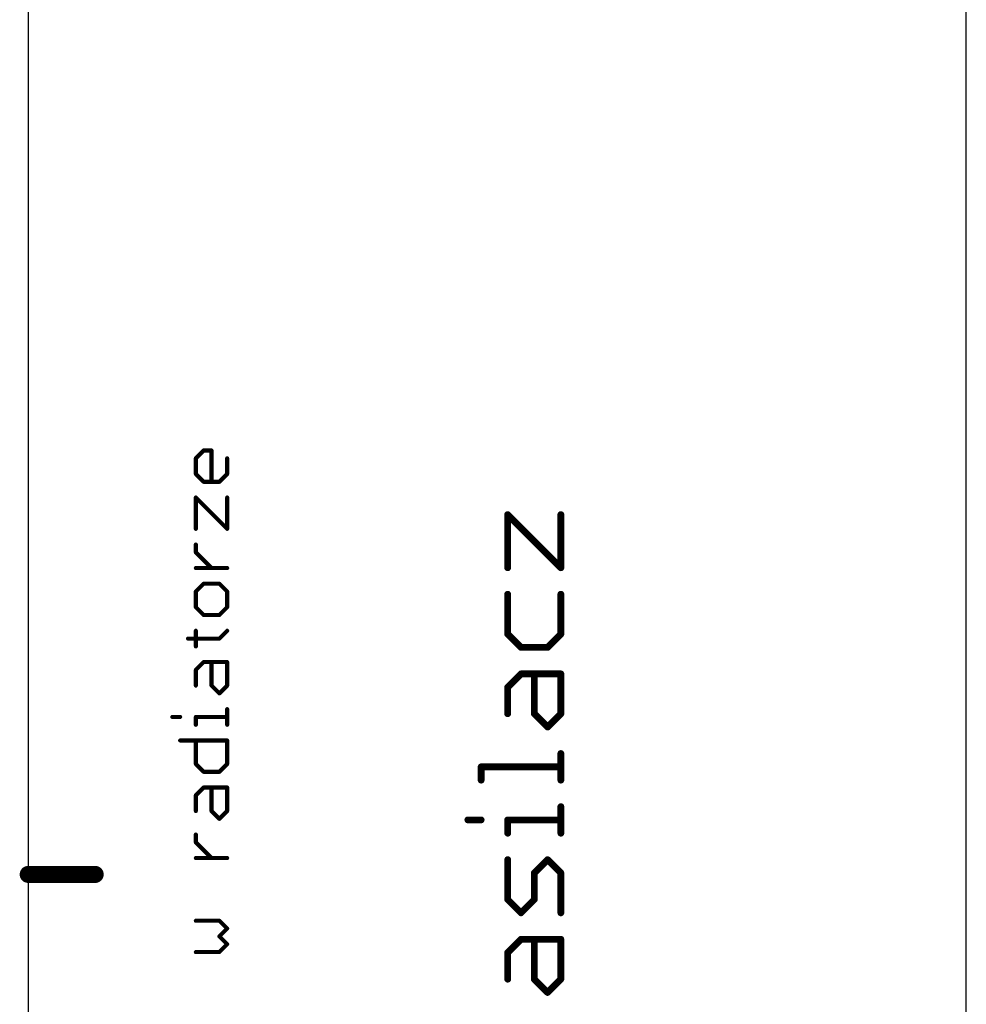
# Model space of a CAD drawing. Extents: x -1 to 251, y 0 to 300.
# Tile 2 of 5: x -1 to 70, y 75 to 149. Entities that reach past the tile are written whole.
import ezdxf

# ---------------------------------------------------------------- set-up
doc = ezdxf.new("R2010")
doc.units = 0
doc.layers.add('20', color=178, linetype='CONTINUOUS')

msp = doc.modelspace()

# ---------------------------------------------------------------- linework, layer by layer
at = {"layer": '20'}
for p, q in [((0, 205), (0, 85)), ((70, 5), (70, 205)), ((0, 85), (0, 65))]:
    msp.add_line(p, q, dxfattribs=at)
for points, const_width in [([(12.5088, 116.0431), (13.0935, 116.6278)], 0.3048), ([(12.5088, 114.8737), (12.5088, 116.0431)], 0.3048), ([(13.0935, 116.6278), (13.6782, 116.6278)], 0.3048), ([(13.6782, 116.6278), (13.6782, 114.289)], 0.3048), ([(14.8476, 116.0431), (14.8476, 114.8737)], 0.3048), ([(13.0935, 114.289), (12.5088, 114.8737)], 0.3048), ([(14.8476, 114.8737), (14.2629, 114.289)], 0.3048), ([(14.2629, 114.289), (13.0935, 114.289)], 0.3048), ([(12.5088, 110.7808), (12.5088, 113.1196)], 0.3048), ([(12.5088, 113.1196), (14.8476, 110.7808)], 0.3048), ([(14.8476, 110.7808), (14.8476, 113.1196)], 0.3048), ([(35.7802, 107.8775), (35.7802, 111.8433)], 0.508), ([(35.7802, 111.8433), (39.746, 107.8775)], 0.508), ([(39.746, 107.8775), (39.746, 111.8433)], 0.508), ([(12.5088, 109.0267), (12.5088, 109.6114)], 0.3048), ([(13.6782, 107.8573), (12.5088, 109.0267)], 0.3048), ([(14.8476, 107.8573), (12.5088, 107.8573)], 0.3048), ([(13.0935, 106.6879), (12.5088, 106.1032)], 0.3048), ([(14.2629, 106.6879), (13.0935, 106.6879)], 0.3048), ([(14.8476, 106.1032), (14.2629, 106.6879)], 0.3048), ([(12.5088, 106.1032), (12.5088, 104.9338)], 0.3048), ([(14.8476, 104.9338), (14.8476, 106.1032)], 0.3048), ([(35.7802, 105.9027), (35.7802, 102.9284)], 0.508), ([(39.746, 102.9284), (39.746, 105.9027)], 0.508), ([(12.5088, 104.9338), (13.0935, 104.3491)], 0.3048), ([(14.2629, 104.3491), (14.8476, 104.9338)], 0.3048), ([(13.0935, 104.3491), (14.2629, 104.3491)], 0.3048), ([(12.5088, 102.0103), (12.5088, 103.1797)], 0.3048), ([(14.2629, 102.595), (14.8476, 103.1797)], 0.3048), ([(35.7802, 102.9284), (36.7717, 101.9369)], 0.508), ([(38.7546, 101.9369), (39.746, 102.9284)], 0.508), ([(11.9241, 102.595), (14.2629, 102.595)], 0.3048), ([(36.7717, 101.9369), (38.7546, 101.9369)], 0.508), ([(12.5088, 100.2562), (13.0935, 100.8409)], 0.3048), ([(13.0935, 100.8409), (14.8476, 100.8409)], 0.3048), ([(13.6782, 99.0868), (13.6782, 100.8409)], 0.3048), ([(14.8476, 100.8409), (14.8476, 99.0868)], 0.3048), ([(12.5088, 99.0868), (12.5088, 100.2562)], 0.3048), ([(35.7802, 98.9707), (36.7717, 99.9622)], 0.508), ([(36.7717, 99.9622), (39.746, 99.9622)], 0.508), ([(37.7631, 96.9878), (37.7631, 99.9622)], 0.508), ([(39.746, 99.9622), (39.746, 96.9878)], 0.508), ([(14.2629, 98.5021), (13.6782, 99.0868)], 0.3048), ([(14.8476, 99.0868), (14.2629, 98.5021)], 0.3048), ([(35.7802, 96.9878), (35.7802, 98.9707)], 0.508), ([(14.8476, 96.1633), (14.8476, 97.3327)], 0.3048), ([(38.7546, 95.9964), (37.7631, 96.9878)], 0.508), ([(39.746, 96.9878), (38.7546, 95.9964)], 0.508), ([(10.7547, 96.748), (11.3394, 96.748)], 0.3048), ([(12.5088, 96.1633), (12.5088, 96.748)], 0.3048), ([(12.5088, 96.748), (14.8476, 96.748)], 0.3048), ([(11.3394, 94.9939), (14.8476, 94.9939)], 0.3048), ([(12.5088, 93.2398), (12.5088, 94.9939)], 0.3048), ([(14.8476, 94.9939), (14.8476, 93.2398)], 0.3048), ([(39.746, 92.036), (39.746, 94.0189)], 0.508), ([(13.0935, 92.6551), (12.5088, 93.2398)], 0.3048), ([(14.8476, 93.2398), (14.2629, 92.6551)], 0.3048), ([(14.2629, 92.6551), (13.0935, 92.6551)], 0.3048), ([(33.7973, 92.036), (33.7973, 93.0275)], 0.508), ([(33.7973, 93.0275), (39.746, 93.0275)], 0.508), ([(12.5088, 90.901), (13.0935, 91.4857)], 0.3048), ([(13.0935, 91.4857), (14.8476, 91.4857)], 0.3048), ([(13.6782, 89.7316), (13.6782, 91.4857)], 0.3048), ([(14.8476, 91.4857), (14.8476, 89.7316)], 0.3048), ([(12.5088, 89.7316), (12.5088, 90.901)], 0.3048), ([(14.2629, 89.1469), (13.6782, 89.7316)], 0.3048), ([(14.8476, 89.7316), (14.2629, 89.1469)], 0.3048), ([(39.746, 88.0756), (39.746, 90.0585)], 0.508), ([(32.8059, 89.0671), (33.7973, 89.0671)], 0.508), ([(35.7802, 88.0756), (35.7802, 89.0671)], 0.508), ([(35.7802, 89.0671), (39.746, 89.0671)], 0.508), ([(12.5088, 87.3928), (12.5088, 87.9775)], 0.3048), ([(13.6782, 86.2234), (12.5088, 87.3928)], 0.3048), ([(14.8476, 86.2234), (12.5088, 86.2234)], 0.3048), ([(35.7802, 83.1265), (35.7802, 86.1009)], 0.508), ([(38.7546, 86.1009), (37.7631, 85.1094)], 0.508), ([(39.746, 85.1094), (38.7546, 86.1009)], 0.508), ([(0, 85), (5, 85)], 1.27), ([(37.7631, 85.1094), (37.7631, 83.1265)], 0.508), ([(39.746, 82.1351), (39.746, 85.1094)], 0.508), ([(36.7717, 82.1351), (35.7802, 83.1265)], 0.508), ([(37.7631, 83.1265), (36.7717, 82.1351)], 0.508), ([(14.2629, 81.5458), (12.5088, 81.5458)], 0.3048), ([(14.8476, 80.9611), (14.2629, 81.5458)], 0.3048), ([(14.2629, 80.3764), (14.8476, 80.9611)], 0.3048), ([(14.8476, 79.7917), (14.2629, 80.3764)], 0.3048), ([(35.7802, 79.1689), (36.7717, 80.1603)], 0.508), ([(36.7717, 80.1603), (39.746, 80.1603)], 0.508), ([(37.7631, 77.186), (37.7631, 80.1603)], 0.508), ([(39.746, 80.1603), (39.746, 77.186)], 0.508), ([(12.5088, 79.207), (14.2629, 79.207)], 0.3048), ([(14.2629, 79.207), (14.8476, 79.7917)], 0.3048), ([(35.7802, 77.186), (35.7802, 79.1689)], 0.508), ([(38.7546, 76.1945), (37.7631, 77.186)], 0.508), ([(39.746, 77.186), (38.7546, 76.1945)], 0.508)]:
    msp.add_lwpolyline(points, dxfattribs=dict(at, const_width=const_width))
for points, const_width in [([(12.585, 116.0431, 1), (12.4326, 116.0431)], 0.1524), ([(12.4549, 116.097, 1), (12.5627, 115.9892)], 0.1524), ([(13.0935, 116.704, 1), (13.0935, 116.5516)], 0.1524), ([(13.1474, 116.5739, 1), (13.0396, 116.6817)], 0.1524), ([(13.7544, 116.6278, 1), (13.602, 116.6278)], 0.1524), ([(13.6782, 116.5516, 1), (13.6782, 116.704)], 0.1524), ([(14.9238, 116.0431, 1), (14.7714, 116.0431)], 0.1524), ([(12.5627, 114.9276, 1), (12.4549, 114.8198)], 0.1524), ([(12.4326, 114.8737, 1), (12.585, 114.8737)], 0.1524), ([(14.7714, 114.8737, 1), (14.9238, 114.8737)], 0.1524), ([(14.9015, 114.8198, 1), (14.7937, 114.9276)], 0.1524), ([(13.0935, 114.3652, 1), (13.0935, 114.2128)], 0.1524), ([(13.0396, 114.2351, 1), (13.1474, 114.3429)], 0.1524), ([(13.602, 114.289, 1), (13.7544, 114.289)], 0.1524), ([(14.209, 114.3429, 1), (14.3168, 114.2351)], 0.1524), ([(14.2629, 114.2128, 1), (14.2629, 114.3652)], 0.1524), ([(12.585, 113.1196, 1), (12.4326, 113.1196)], 0.1524), ([(12.5627, 113.1735, 1), (12.4549, 113.0657)], 0.1524), ([(14.9238, 113.1196, 1), (14.7714, 113.1196)], 0.1524), ([(35.9072, 111.8433, 1), (35.6532, 111.8433)], 0.254), ([(35.87, 111.9331, 1), (35.6904, 111.7535)], 0.254), ([(39.873, 111.8433, 1), (39.619, 111.8433)], 0.254), ([(12.4326, 110.7808, 1), (12.585, 110.7808)], 0.1524), ([(14.7714, 110.7808, 1), (14.9238, 110.7808)], 0.1524), ([(14.7937, 110.7269, 1), (14.9015, 110.8347)], 0.1524), ([(12.585, 109.6114, 1), (12.4326, 109.6114)], 0.1524), ([(12.5627, 109.0806, 1), (12.4549, 108.9728)], 0.1524), ([(12.4326, 109.0267, 1), (12.585, 109.0267)], 0.1524), ([(12.5088, 107.9335, 1), (12.5088, 107.7811)], 0.1524), ([(13.6243, 107.8034, 1), (13.7321, 107.9112)], 0.1524), ([(14.8476, 107.7811, 1), (14.8476, 107.9335)], 0.1524), ([(35.6532, 107.8775, 1), (35.9072, 107.8775)], 0.254), ([(39.619, 107.8775, 1), (39.873, 107.8775)], 0.254), ([(39.6562, 107.7877, 1), (39.8358, 107.9673)], 0.254), ([(13.0935, 106.7641, 1), (13.0935, 106.6117)], 0.1524), ([(13.1474, 106.634, 1), (13.0396, 106.7418)], 0.1524), ([(14.3168, 106.7418, 1), (14.209, 106.634)], 0.1524), ([(14.2629, 106.6117, 1), (14.2629, 106.7641)], 0.1524), ([(12.585, 106.1032, 1), (12.4326, 106.1032)], 0.1524), ([(12.4549, 106.1571, 1), (12.5627, 106.0493)], 0.1524), ([(14.9238, 106.1032, 1), (14.7714, 106.1032)], 0.1524), ([(14.7937, 106.0493, 1), (14.9015, 106.1571)], 0.1524), ([(35.9072, 105.9027, 1), (35.6532, 105.9027)], 0.254), ([(39.873, 105.9027, 1), (39.619, 105.9027)], 0.254), ([(12.5627, 104.9877, 1), (12.4549, 104.8799)], 0.1524), ([(14.9015, 104.8799, 1), (14.7937, 104.9877)], 0.1524), ([(12.4326, 104.9338, 1), (12.585, 104.9338)], 0.1524), ([(13.0935, 104.4253, 1), (13.0935, 104.2729)], 0.1524), ([(13.0396, 104.2952, 1), (13.1474, 104.403)], 0.1524), ([(14.209, 104.403, 1), (14.3168, 104.2952)], 0.1524), ([(14.2629, 104.2729, 1), (14.2629, 104.4253)], 0.1524), ([(14.7714, 104.9338, 1), (14.9238, 104.9338)], 0.1524), ([(12.585, 103.1797, 1), (12.4326, 103.1797)], 0.1524), ([(14.9015, 103.1258, 1), (14.7937, 103.2336)], 0.1524), ([(35.87, 103.0182, 1), (35.6904, 102.8386)], 0.254), ([(35.6532, 102.9284, 1), (35.9072, 102.9284)], 0.254), ([(39.619, 102.9284, 1), (39.873, 102.9284)], 0.254), ([(39.8358, 102.8386, 1), (39.6562, 103.0182)], 0.254), ([(11.9241, 102.6712, 1), (11.9241, 102.5188)], 0.1524), ([(14.209, 102.6489, 1), (14.3168, 102.5411)], 0.1524), ([(14.2629, 102.5188, 1), (14.2629, 102.6712)], 0.1524), ([(36.7717, 102.0639, 1), (36.7717, 101.8099)], 0.254), ([(36.6819, 101.8471, 1), (36.8615, 102.0267)], 0.254), ([(38.6648, 102.0267, 1), (38.8444, 101.8471)], 0.254), ([(38.7546, 101.8099, 1), (38.7546, 102.0639)], 0.254), ([(12.4326, 102.0103, 1), (12.585, 102.0103)], 0.1524), ([(13.0935, 100.9171, 1), (13.0935, 100.7647)], 0.1524), ([(13.1474, 100.787, 1), (13.0396, 100.8948)], 0.1524), ([(13.7544, 100.8409, 1), (13.602, 100.8409)], 0.1524), ([(14.9238, 100.8409, 1), (14.7714, 100.8409)], 0.1524), ([(14.8476, 100.7647, 1), (14.8476, 100.9171)], 0.1524), ([(12.585, 100.2562, 1), (12.4326, 100.2562)], 0.1524), ([(12.4549, 100.3101, 1), (12.5627, 100.2023)], 0.1524), ([(36.7717, 100.0892, 1), (36.7717, 99.8352)], 0.254), ([(36.8615, 99.8724, 1), (36.6819, 100.052)], 0.254), ([(37.8901, 99.9622, 1), (37.6361, 99.9622)], 0.254), ([(39.873, 99.9622, 1), (39.619, 99.9622)], 0.254), ([(39.746, 99.8352, 1), (39.746, 100.0892)], 0.254), ([(12.4326, 99.0868, 1), (12.585, 99.0868)], 0.1524), ([(13.7321, 99.1407, 1), (13.6243, 99.0329)], 0.1524), ([(13.602, 99.0868, 1), (13.7544, 99.0868)], 0.1524), ([(14.7714, 99.0868, 1), (14.9238, 99.0868)], 0.1524), ([(14.9015, 99.0329, 1), (14.7937, 99.1407)], 0.1524), ([(35.9072, 98.9707, 1), (35.6532, 98.9707)], 0.254), ([(35.6904, 99.0605, 1), (35.87, 98.8809)], 0.254), ([(14.209, 98.556, 1), (14.3168, 98.4482)], 0.1524), ([(14.209, 98.4482, 1), (14.3168, 98.556)], 0.1524), ([(14.9238, 97.3327, 1), (14.7714, 97.3327)], 0.1524), ([(35.6532, 96.9878, 1), (35.9072, 96.9878)], 0.254), ([(37.8529, 97.0776, 1), (37.6733, 96.898)], 0.254), ([(37.6361, 96.9878, 1), (37.8901, 96.9878)], 0.254), ([(39.619, 96.9878, 1), (39.873, 96.9878)], 0.254), ([(39.8358, 96.898, 1), (39.6562, 97.0776)], 0.254), ([(10.7547, 96.8242, 1), (10.7547, 96.6718)], 0.1524), ([(11.3394, 96.6718, 1), (11.3394, 96.8242)], 0.1524), ([(12.585, 96.748, 1), (12.4326, 96.748)], 0.1524), ([(12.5088, 96.8242, 1), (12.5088, 96.6718)], 0.1524), ([(12.4326, 96.1633, 1), (12.585, 96.1633)], 0.1524), ([(14.7714, 96.1633, 1), (14.9238, 96.1633)], 0.1524), ([(14.8476, 96.6718, 1), (14.8476, 96.8242)], 0.1524), ([(38.6648, 96.0862, 1), (38.8444, 95.9066)], 0.254), ([(38.6648, 95.9066, 1), (38.8444, 96.0862)], 0.254), ([(11.3394, 95.0701, 1), (11.3394, 94.9177)], 0.1524), ([(12.585, 94.9939, 1), (12.4326, 94.9939)], 0.1524), ([(14.9238, 94.9939, 1), (14.7714, 94.9939)], 0.1524), ([(14.8476, 94.9177, 1), (14.8476, 95.0701)], 0.1524), ([(39.873, 94.0189, 1), (39.619, 94.0189)], 0.254), ([(12.5627, 93.2937, 1), (12.4549, 93.1859)], 0.1524), ([(12.4326, 93.2398, 1), (12.585, 93.2398)], 0.1524), ([(14.7714, 93.2398, 1), (14.9238, 93.2398)], 0.1524), ([(14.9015, 93.1859, 1), (14.7937, 93.2937)], 0.1524), ([(13.0935, 92.7313, 1), (13.0935, 92.5789)], 0.1524), ([(13.0396, 92.6012, 1), (13.1474, 92.709)], 0.1524), ([(14.209, 92.709, 1), (14.3168, 92.6012)], 0.1524), ([(14.2629, 92.5789, 1), (14.2629, 92.7313)], 0.1524), ([(33.9243, 93.0275, 1), (33.6703, 93.0275)], 0.254), ([(33.7973, 93.1545, 1), (33.7973, 92.9005)], 0.254), ([(39.746, 92.9005, 1), (39.746, 93.1545)], 0.254), ([(33.6703, 92.036, 1), (33.9243, 92.036)], 0.254), ([(39.619, 92.036, 1), (39.873, 92.036)], 0.254), ([(13.0935, 91.5619, 1), (13.0935, 91.4095)], 0.1524), ([(13.1474, 91.4318, 1), (13.0396, 91.5396)], 0.1524), ([(13.7544, 91.4857, 1), (13.602, 91.4857)], 0.1524), ([(14.9238, 91.4857, 1), (14.7714, 91.4857)], 0.1524), ([(14.8476, 91.4095, 1), (14.8476, 91.5619)], 0.1524), ([(12.585, 90.901, 1), (12.4326, 90.901)], 0.1524), ([(12.4549, 90.9549, 1), (12.5627, 90.8471)], 0.1524), ([(12.4326, 89.7316, 1), (12.585, 89.7316)], 0.1524), ([(13.7321, 89.7855, 1), (13.6243, 89.6777)], 0.1524), ([(13.602, 89.7316, 1), (13.7544, 89.7316)], 0.1524), ([(14.7714, 89.7316, 1), (14.9238, 89.7316)], 0.1524), ([(14.9015, 89.6777, 1), (14.7937, 89.7855)], 0.1524), ([(39.873, 90.0585, 1), (39.619, 90.0585)], 0.254), ([(14.209, 89.2008, 1), (14.3168, 89.0931)], 0.1524), ([(14.209, 89.0931, 1), (14.3168, 89.2008)], 0.1524), ([(32.8059, 89.1941, 1), (32.8059, 88.9401)], 0.254), ([(33.7973, 88.9401, 1), (33.7973, 89.1941)], 0.254), ([(35.9072, 89.0671, 1), (35.6532, 89.0671)], 0.254), ([(35.7802, 89.1941, 1), (35.7802, 88.9401)], 0.254), ([(39.746, 88.9401, 1), (39.746, 89.1941)], 0.254), ([(35.6532, 88.0756, 1), (35.9072, 88.0756)], 0.254), ([(39.619, 88.0756, 1), (39.873, 88.0756)], 0.254), ([(12.585, 87.9775, 1), (12.4326, 87.9775)], 0.1524), ([(12.5627, 87.4467, 1), (12.4549, 87.339)], 0.1524), ([(12.4326, 87.3928, 1), (12.585, 87.3928)], 0.1524), ([(12.5088, 86.2996, 1), (12.5088, 86.1472)], 0.1524), ([(13.6243, 86.1696, 1), (13.7321, 86.2773)], 0.1524), ([(14.8476, 86.1472, 1), (14.8476, 86.2996)], 0.1524), ([(35.9072, 86.1009, 1), (35.6532, 86.1009)], 0.254), ([(38.8444, 86.1907, 1), (38.6648, 86.0111)], 0.254), ([(38.8444, 86.0111, 1), (38.6648, 86.1907)], 0.254), ([(0, 85.3175, 1), (0, 84.6825)], 0.635), ([(5, 84.6825, 1), (5, 85.3175)], 0.635), ([(37.8901, 85.1094, 1), (37.6361, 85.1094)], 0.254), ([(37.6733, 85.1992, 1), (37.8529, 85.0196)], 0.254), ([(39.873, 85.1094, 1), (39.619, 85.1094)], 0.254), ([(39.6562, 85.0196, 1), (39.8358, 85.1992)], 0.254), ([(35.87, 83.2163, 1), (35.6904, 83.0367)], 0.254), ([(35.6532, 83.1265, 1), (35.9072, 83.1265)], 0.254), ([(37.6361, 83.1265, 1), (37.8901, 83.1265)], 0.254), ([(37.8529, 83.0367, 1), (37.6733, 83.2163)], 0.254), ([(36.6819, 82.2249, 1), (36.8615, 82.0453)], 0.254), ([(36.6819, 82.0453, 1), (36.8615, 82.2249)], 0.254), ([(12.5088, 81.622, 1), (12.5088, 81.4696)], 0.1524), ([(14.3168, 81.5997, 1), (14.209, 81.492)], 0.1524), ([(14.2629, 81.4696, 1), (14.2629, 81.622)], 0.1524), ([(39.619, 82.1351, 1), (39.873, 82.1351)], 0.254), ([(14.9015, 80.9073, 1), (14.7937, 81.015)], 0.1524), ([(14.7937, 80.9073, 1), (14.9015, 81.015)], 0.1524), ([(14.3168, 80.4303, 1), (14.209, 80.3226)], 0.1524), ([(14.209, 80.4303, 1), (14.3168, 80.3226)], 0.1524), ([(36.7717, 80.2873, 1), (36.7717, 80.0333)], 0.254), ([(36.8615, 80.0705, 1), (36.6819, 80.2501)], 0.254), ([(37.8901, 80.1603, 1), (37.6361, 80.1603)], 0.254), ([(39.873, 80.1603, 1), (39.619, 80.1603)], 0.254), ([(39.746, 80.0333, 1), (39.746, 80.2873)], 0.254), ([(12.5088, 79.2832, 1), (12.5088, 79.1308)], 0.1524), ([(14.209, 79.2609, 1), (14.3168, 79.1532)], 0.1524), ([(14.2629, 79.1308, 1), (14.2629, 79.2832)], 0.1524), ([(14.9015, 79.7379, 1), (14.7937, 79.8456)], 0.1524), ([(14.7937, 79.7379, 1), (14.9015, 79.8456)], 0.1524), ([(35.9072, 79.1689, 1), (35.6532, 79.1689)], 0.254), ([(35.6904, 79.2587, 1), (35.87, 79.0791)], 0.254), ([(35.6532, 77.186, 1), (35.9072, 77.186)], 0.254), ([(37.8529, 77.2758, 1), (37.6733, 77.0962)], 0.254), ([(37.6361, 77.186, 1), (37.8901, 77.186)], 0.254), ([(39.619, 77.186, 1), (39.873, 77.186)], 0.254), ([(39.8358, 77.0962, 1), (39.6562, 77.2758)], 0.254), ([(38.6648, 76.2843, 1), (38.8444, 76.1047)], 0.254), ([(38.6648, 76.1047, 1), (38.8444, 76.2843)], 0.254)]:
    msp.add_lwpolyline(points, format="xyb", dxfattribs=dict(at, const_width=const_width))

doc.saveas('drawing.dxf')
